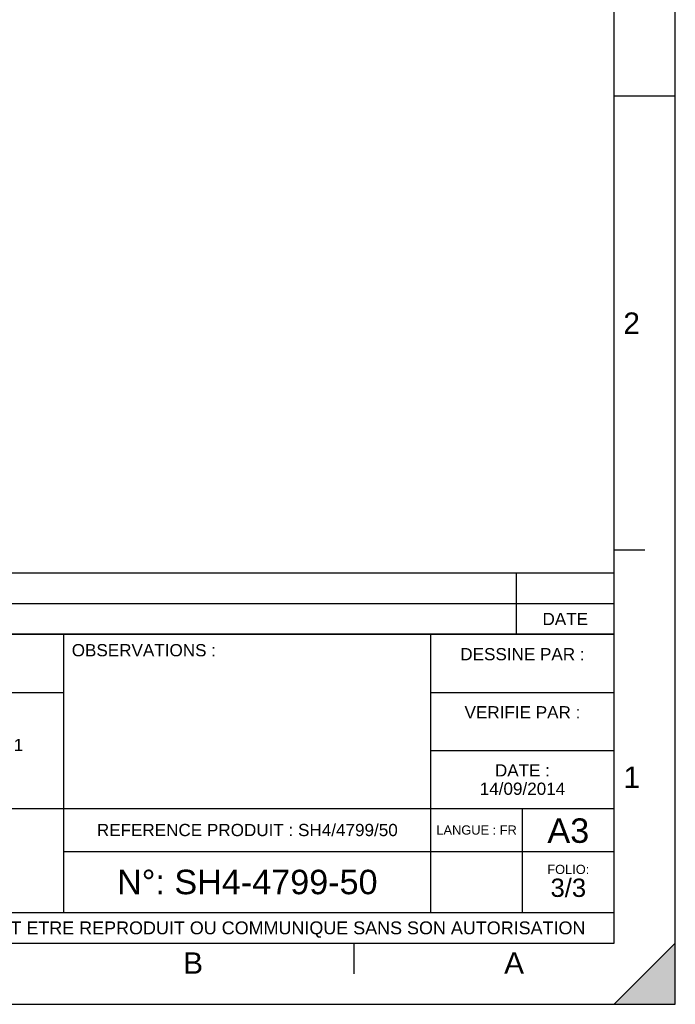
# Model space of a CAD drawing. Header units: millimetres. Extents: x 0 to 420, y 0 to 297.
# Tile 4 of 5: x 313 to 420, y 0 to 161. Entities that reach past the tile are written whole.
import ezdxf

# ---------------------------------------------------------------- set-up
doc = ezdxf.new("R2010")
doc.units = ezdxf.units.MM
doc.header["$LTSCALE"] = 23.1
doc.layers.get('0').update_dxf_attribs({"linetype": 'CONTINUOUS'})
doc.styles.get("Standard").update_dxf_attribs({"font": 'arial.ttf'})
doc.styles.add('TEXTSTYLE_2', font='arial.ttf')

# ---------------------------------------------------------------- blocks, each defined once
blk = doc.blocks.new('MARGEA3_BL0', base_point=(210.000078, 148.5))
at = {"color": 7, "linetype": 'Continuous'}
for p, q in [((420, 0), (420, 296.999914)), ((420.000078, 0.000001), (420.000078, 297.000001)), ((410.000078, 10.000001), (410.000078, 287.000001)), ((420.000078, 148.500001), (410.000078, 148.500001)), ((415.000078, 74.250001), (410.000078, 74.250001)), ((10.000078, 10.000001), (410.000078, 10.000001)), ((367.500078, 5.000001), (367.500078, 10.000001)), ((420, 10), (410, 0)), ((420, 10), (410, 0)), ((420.000078, 10.000001), (410.000078, 0.000001)), ((420, 0), (420, 10)), ((420.000078, 0.000001), (420.000078, 10.000001)), ((0.000078, 0), (420.000078, 0)), ((410, 0), (420, 0)), ((410.000078, 0.000001), (420.000078, 0.000001))]:
    blk.add_line(p, q, dxfattribs=at)
blk.add_solid([(420, 10), (410, 0), (420, 0)], dxfattribs=at)
at = {"color": 7, "linetype": 'Continuous', "style": 'TEXTSTYLE_2', "oblique": 0.00001872}
for s, p in [('2', (411.500078, 109.625001)), ('1', (411.500078, 35.375001)), ('B', (339.500078, 5.000001)), ('A', (392.000078, 5.000001))]:
    blk.add_text(s, height=3.5, dxfattribs=at).set_placement(p)
blk = doc.blocks.new('*T21')
at = {"color": 2, "linetype": 'Continuous'}
for p, q in [((0, 0), (0, 50.5)), ((0, 50.5), (190, 50.5)), ((25, 22), (25, 50.5)), ((100, 5), (100, 50.5)), ((160, 5), (160, 50.5)), ((190, 0), (190, 50.5)), ((0, 41), (100, 41)), ((160, 41), (190, 41)), ((0, 31.5), (25, 31.5)), ((160, 31.5), (190, 31.5)), ((0, 22), (190, 22)), ((175, 5), (175, 22)), ((100, 15), (190, 15)), ((0, 5), (190, 5)), ((0, 0), (190, 0))]:
    blk.add_line(p, q, dxfattribs=at)
at = {"color": 5, "linetype": 'Continuous', "line_spacing_factor": 0.9}
for s, insert, char_height, width, attachment_point in [('MATIERE :\\P ', (1.28, 48.9), 2, 27.8662, 1), ('TOLERANCES GENERALES :\\P ', (26.28, 48.9), 2, 76.5502, 1), ('OBSERVATIONS :\\P ', (101.28, 48.9), 2, 47.0929, 1), ('DESSINE PAR :\\P ', (175, 48.25), 2, 40.5799, 2), ('ECHELLE :\\P\\H2.5;0:1', (1.28, 39.4), 2, 28.5204, 1), ("TITRE :\\PSEPARATEUR D'HYDROCARBURES\\PAVEC DEBOURBEUR ET BY-PASS TN50 CLASSE 1\\P ", (26.28, 39.4), 2, 133.8736, 1), ('VERIFIE PAR :\\P ', (175, 38.75), 2, 37.7844, 2), ('DATE :\\P14/09/2014', (175, 29.25), 2, 27.9554, 2), ('REFERENCE PRODUIT : SH4/4799/50', (130, 19.5), 2, 98.2751, 2), ('A3', (182.5, 20.4), 4, 13.6506, 2), ('LANGUE : FR', (167.5, 19.25), 1.5, 26.2639, 2), ('N°: SH4-4799-50', (130, 12), 4, 85.145, 2), ('FOLIO:  \\P\\H3.0;3/3', (182.5, 12.81), 1.5, 16.0372, 2), ('CE PLAN EST LA PROPRIETE DE LA SOCIETE F2F ET NE PEUT ETRE REPRODUIT OU COMMUNIQUE SANS SON AUTORISATION', (95, 3.55), 2.1, 360.4506, 2)]:
    blk.add_mtext(s, dxfattribs=dict(at, insert=insert, char_height=char_height, width=width, attachment_point=attachment_point))
blk = doc.blocks.new('*T22')
at = {"color": 2, "linetype": 'Continuous'}
for p, q in [((190, 10), (0, 10)), ((0, 0), (0, 10)), ((8, 0), (8, 10)), ((16, 0), (16, 10)), ((174, 0), (174, 10)), ((190, 0), (190, 10)), ((190, 5), (0, 5)), ((190, 0), (0, 0))]:
    blk.add_line(p, q, dxfattribs=at)
at = {"color": 5, "linetype": 'Continuous', "char_height": 2, "line_spacing_factor": 0.9}
for s, insert, width, attachment_point in [('REV', (4, 3.5), 11.4647, 2), ('PAR', (12, 3.5), 11.4647, 2), ('NATURE DE LA MODIFICATION', (17.28, 3.5), 82.7212, 1), ('DATE', (182, 3.5), 14.8699, 2)]:
    blk.add_mtext(s, dxfattribs=dict(at, insert=insert, width=width, attachment_point=attachment_point))

msp = doc.modelspace()

# ---------------------------------------------------------------- linework, layer by layer
at = {"color": 7, "linetype": 'Continuous'}
for p, q in [((420, 0), (420, 297)), ((0, 0), (420, 0))]:
    msp.add_line(p, q, dxfattribs=at)

# ---------------------------------------------------------------- block references
msp.add_blockref('MARGEA3_BL0', (210.00008, 148.5), dxfattribs=at)
for name, p in [('*T22', (220.00093, 60.50241)), ('*T21', (220.00006, 10.00002))]:
    msp.add_blockref(name, p)

doc.saveas('drawing.dxf')
